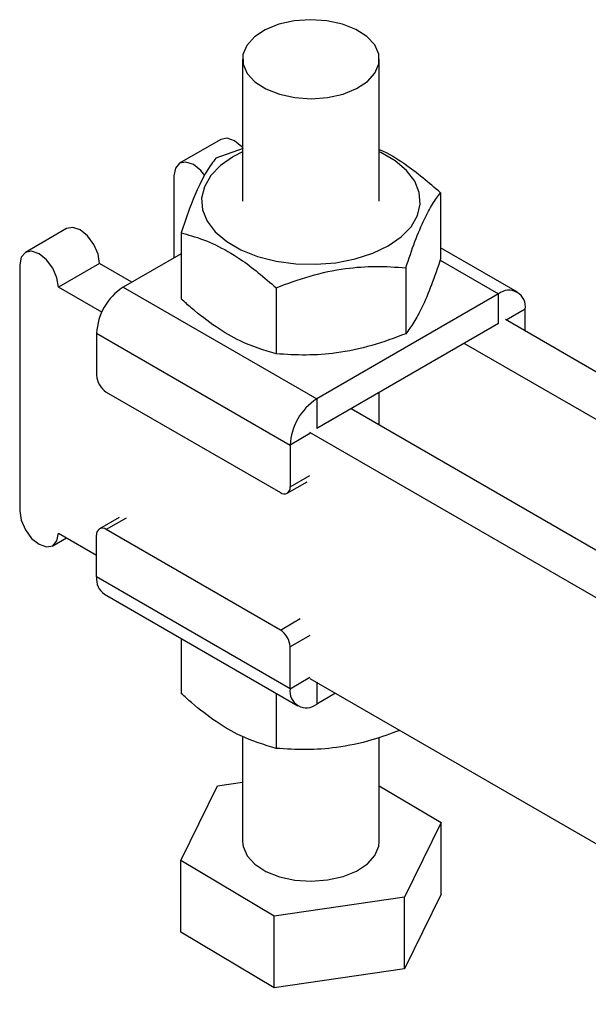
# Model space of a CAD drawing. Extents: x 44 to 619, y 29 to 390.
# Tile 9 of 13: x 355 to 407, y 220 to 310. Entities that reach past the tile are written whole.
import ezdxf

# ---------------------------------------------------------------- set-up
doc = ezdxf.new("R2010")
doc.units = 0
doc.header["$LTSCALE"] = 1.5
doc.layers.get('0').update_dxf_attribs({"linetype": 'CONTINUOUS'})

msp = doc.modelspace()

# ---------------------------------------------------------------- linework, layer by layer
at = {"color": 7, "linetype": 'CONTINUOUS'}
for p, q in [((375.043274, 305.965794), (375.043452, 293.003107)), ((387.543451, 293.003278), (387.54328, 305.965961)), ((373.061023, 298.635906), (369.304518, 296.467322)), ((375.09619, 297.812212), (372.618191, 296.941624)), ((368.786652, 295.322676), (368.786751, 287.822631)), ((393.144113, 293.766834), (393.144199, 287.740437)), ((358.963082, 290.497338), (355.206577, 288.328754)), ((369.442823, 290.100468), (369.442902, 284.074073)), ((400.159514, 284.701908), (393.144185, 288.751645)), ((369.442843, 288.201385), (364.146223, 285.143711)), ((354.688711, 287.184108), (354.689014, 264.729061)), ((361.98075, 287.311736), (358.224245, 285.143152)), ((364.941303, 285.602698), (361.98075, 287.311736)), ((389.968745, 286.925678), (389.968824, 280.899285)), ((362.182803, 282.857998), (358.224245, 285.143152)), ((364.146223, 285.143711), (381.823895, 274.938929)), ((378.118093, 285.092497), (378.118179, 279.0661)), ((398.440904, 284.531724), (381.823895, 274.938929)), ((398.440944, 281.826912), (398.440904, 284.531724)), ((400.871649, 281.138083), (400.871623, 283.128044)), ((398.440944, 281.826912), (381.823934, 272.234116)), ((445.566332, 255.337205), (399.059662, 282.18409)), ((361.715583, 280.933627), (379.393255, 270.728846)), ((361.715583, 280.933627), (361.715635, 277.106064)), ((445.286544, 251.161618), (395.303157, 280.015506)), ((362.599534, 275.575139), (378.509436, 266.390837)), ((387.543734, 272.555003), (387.543694, 275.536062)), ((381.823895, 274.938929), (381.823934, 272.234116)), ((440.204435, 242.155586), (384.961721, 274.045522)), ((436.44793, 239.987002), (381.205216, 271.876938)), ((379.393255, 270.728846), (379.393308, 266.901282)), ((379.134374, 266.328958), (380.946336, 267.374981)), ((363.786734, 264.128624), (361.974772, 263.082601)), ((358.224548, 262.688104), (361.715862, 260.672676)), ((378.509607, 253.836424), (362.599705, 263.020725)), ((357.706682, 261.543459), (358.957026, 262.265267)), ((361.715885, 258.682716), (361.715833, 262.510282)), ((379.393558, 248.477935), (361.715885, 258.682716)), ((362.427994, 257.108852), (380.105667, 246.90407)), ((369.443323, 253.059116), (369.443396, 248.043926)), ((379.393558, 248.477935), (379.393505, 252.3055)), ((381.205519, 249.42189), (454.125906, 207.327172)), ((378.1186, 248.051142), (378.118672, 243.035952)), ((383.548267, 248.069492), (381.824277, 247.074254)), ((375.044117, 244.130515), (375.044249, 234.51791)), ((387.544248, 234.518081), (387.544122, 244.03372)), ((369.398001, 232.786041), (372.74804, 239.599379)), ((372.74804, 239.599379), (375.044176, 239.933671)), ((387.544183, 239.60712), (393.190502, 236.249946)), ((393.190502, 236.249946), (389.840463, 229.436608)), ((393.190588, 229.717569), (393.190502, 236.249946)), ((369.398093, 226.253663), (369.398001, 232.786041)), ((377.944213, 227.704656), (369.398001, 232.786041)), ((389.840463, 229.436608), (377.944213, 227.704656)), ((389.840556, 222.904228), (389.840463, 229.436608)), ((393.190588, 229.717569), (389.840556, 222.904228)), ((377.944305, 221.172278), (377.944213, 227.704656)), ((377.944305, 221.172278), (369.398093, 226.253663)), ((389.840556, 222.904228), (377.944305, 221.172278))]:
    msp.add_line(p, q, dxfattribs=at)
at = {"color": 8, "linetype": 'CONTINUOUS'}
for p, q in [((393.100279, 287.614704), (398.440904, 284.531724)), ((400.871623, 283.128044), (399.148066, 282.133056)), ((381.205216, 271.774869), (379.393255, 270.728846)), ((379.393308, 266.901282), (381.205269, 267.947305)), ((364.411666, 264.066748), (362.599705, 263.020725)), ((378.509607, 253.836424), (380.321568, 254.882447)), ((381.205467, 253.351523), (379.393505, 252.3055)), ((379.393558, 248.477935), (381.205519, 249.523958)), ((381.824251, 249.064715), (381.824277, 247.074254))]:
    msp.add_line(p, q, dxfattribs=at)
at = {"color": 7, "linetype": 'CONTINUOUS', "flags": 128}
for points in [[(382.821564, 302.467429), (384.227471, 302.780236), (385.462854, 303.278182), (386.455917, 303.932327), (387.148946, 304.704652), (387.501664, 305.550275), (387.49357, 306.420057), (387.125142, 307.263438), (386.417788, 308.031412), (385.412611, 308.679346), (384.168034, 309.169582), (382.756395, 309.473625), (381.259713, 309.573818), (379.76499, 309.464326), (378.359083, 309.151519), (377.1237, 308.653573), (376.130637, 307.999428), (375.437607, 307.227103), (375.084889, 306.381476), (375.092984, 305.511698), (375.461412, 304.668314), (376.168765, 303.900343), (377.173942, 303.252409), (378.418513, 302.762176), (379.830159, 302.45813), (381.326841, 302.357937), (382.821564, 302.467429)], [(375.043387, 297.905816), (374.98739, 297.966242), (374.310894, 298.512151), (373.634398, 298.747284), (373.061023, 298.635906)], [(375.043391, 297.509485), (374.222386, 297.085103), (373.043475, 296.265527), (372.145512, 295.334857), (371.559072, 294.324785), (371.304123, 293.269708), (371.38935, 292.205551), (371.811848, 291.168563), (372.557227, 290.194047), (373.600111, 289.315198), (374.904984, 288.561933), (376.427407, 287.959912), (378.115541, 287.529632), (379.911891, 287.285749), (381.755291, 287.236568), (383.582962, 287.383758), (385.332662, 287.722318), (386.944817, 288.240708), (388.364524, 288.921275), (389.543427, 289.740854), (390.44139, 290.671524), (391.027837, 291.681593), (391.282786, 292.736673), (391.197559, 293.800826), (390.775062, 294.837818), (390.029676, 295.812334), (388.986791, 296.691187), (387.681918, 297.444452), (387.54339, 297.509657)], [(371.594877, 295.351871), (371.230886, 295.797658), (370.554389, 296.343567), (369.877893, 296.5787), (369.3044, 296.46725), (368.921206, 296.026195), (368.786652, 295.322676)], [(361.98075, 287.311736), (361.846176, 288.170613), (361.462963, 289.054092), (360.88945, 289.827674), (360.212953, 290.373583), (359.536457, 290.608716), (358.963082, 290.497338)], [(358.224245, 285.143152), (358.089672, 286.002029), (357.706458, 286.885508), (357.132945, 287.65909), (356.456449, 288.204999), (355.779952, 288.440132), (355.206459, 288.328682), (354.823265, 287.887627), (354.688711, 287.184108)], [(354.689014, 264.729061), (354.823587, 263.870184), (355.206801, 262.986704), (355.780314, 262.213123), (356.456811, 261.667213), (357.133301, 261.432085), (357.706801, 261.543531), (358.089995, 261.984587), (358.224548, 262.688104)], [(375.044249, 234.51791), (375.093958, 234.063814), (375.462387, 233.220431), (376.16974, 232.452461), (377.174917, 231.804527), (378.419487, 231.314294), (379.831134, 231.010246), (381.327809, 230.910057), (382.822538, 231.019545), (384.228446, 231.332352), (385.463828, 231.830298), (386.456891, 232.484443), (387.149921, 233.256768), (387.502639, 234.102393), (387.544248, 234.518081)]]:
    msp.add_lwpolyline(points, dxfattribs=at)
at = {"color": 7, "linetype": 'CONTINUOUS'}
for centre, radius, start, end in [((366.99284, 280.693559), 5.282715, 122.60572534, 177.39534996), ((399.389771, 283.368406), 1.501219, 350.78664184, 129.20260667), ((363.634668, 277.193414), 1.92102, 182.60618095, 237.39486672), ((384.670486, 270.488793), 5.282688, 122.60557629, 177.39549901), ((378.854466, 266.813858), 0.545887, 230.79811994, 9.21558921), ((362.254674, 262.597705), 0.545887, 50.79808447, 189.21548605), ((363.400375, 258.496846), 1.694713, 173.70333077, 234.98625281), ((377.474474, 252.21815), 1.921018, 2.6061811, 57.39489738), ((380.875411, 248.237576), 1.50122, 170.78677773, 309.20247078)]:
    msp.add_arc(centre, radius, start, end, dxfattribs=at)
for points, knots in [([(393.144113, 293.766834), (392.06037, 294.683596), (390.258887, 296.207511), (388.344708, 297.38871), (387.580744, 297.680707), (387.543389, 297.694985)], [0, 0, 0, 0, 0.589509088, 0.979928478, 1, 1, 1, 1]), ([(372.618191, 296.941624), (372.342589, 296.571673), (371.78541, 295.823749), (370.959875, 294.210721), (370.170729, 292.267574), (369.686936, 290.827236), (369.442823, 290.100468)], [0, 0, 0, 0, 0.264605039, 0.534947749, 0.765343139, 1, 1, 1, 1]), ([(389.968745, 286.925678), (390.244342, 287.743255), (390.801512, 289.39614), (391.627038, 291.340227), (392.416193, 292.797443), (392.899995, 293.441735), (393.144113, 293.766834)], [0, 0, 0, 0, 0.264604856, 0.534947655, 0.765343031, 1, 1, 1, 1]), ([(369.442823, 290.100468), (369.757641, 290.018581), (370.784093, 289.75159), (372.583827, 289.066584), (375.209101, 287.591383), (377.032334, 286.025187), (378.118093, 285.092497)], [0, 0, 0, 0, 0.111311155, 0.36292512, 0.620613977, 1, 1, 1, 1]), ([(393.144199, 287.740437), (392.868601, 286.92286), (392.31143, 285.269978), (391.485904, 283.325889), (390.696752, 281.868675), (390.212944, 281.224383), (389.968824, 280.899285)], [0, 0, 0, 0, 0.264604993, 0.534947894, 0.765343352, 1, 1, 1, 1]), ([(378.118093, 285.092497), (379.146644, 285.475418), (381.226049, 286.249562), (384.306967, 286.89168), (387.252125, 287.104301), (389.05769, 286.985582), (389.968745, 286.925678)], [0, 0, 0, 0, 0.264605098, 0.534947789, 0.765343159, 1, 1, 1, 1]), ([(378.118179, 279.0661), (377.032428, 279.386933), (375.227605, 279.920246), (372.603149, 281.468155), (370.802363, 282.858141), (369.75772, 283.792493), (369.442902, 284.074073)], [0, 0, 0, 0, 0.379383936, 0.630642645, 0.888688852, 1, 1, 1, 1]), ([(389.968824, 280.899285), (388.940275, 280.516364), (386.860873, 279.742218), (383.779957, 279.100098), (380.834799, 278.887477), (379.029234, 279.006197), (378.118179, 279.0661)], [0, 0, 0, 0, 0.264604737, 0.534947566, 0.765343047, 1, 1, 1, 1]), ([(378.118672, 243.035952), (377.032919, 243.356786), (375.228097, 243.890101), (372.603638, 245.438009), (370.802854, 246.827992), (369.758212, 247.762347), (369.443396, 248.043926)], [0, 0, 0, 0, 0.379384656, 0.630642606, 0.888689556, 1, 1, 1, 1]), ([(389.420009, 244.679915), (388.573039, 244.366756), (386.674652, 243.664848), (383.780005, 243.071884), (380.835392, 242.856875), (379.02976, 242.975897), (378.118672, 243.035952)], [0, 0, 0, 0, 0.228474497, 0.512099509, 0.753814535, 1, 1, 1, 1])]:
    msp.add_open_spline(points, degree=3, knots=knots, dxfattribs=at)

doc.saveas('drawing.dxf')
